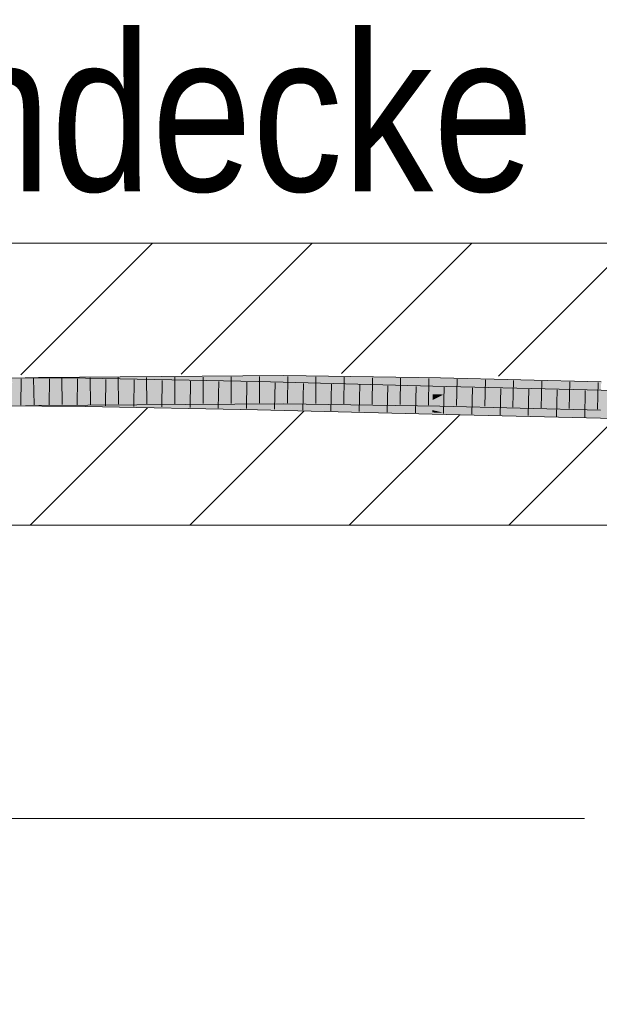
# Model space of a CAD drawing. Extents: x -500 to 300, y 62 to 1162.
# Tile 210 of 256: x 211.59 to 216.73, y 865.1 to 873.83. Entities that reach past the tile are written whole.
import ezdxf
from ezdxf.lldxf.tags import DXFTag

# ---------------------------------------------------------------- set-up
doc = ezdxf.new("R2010")
doc.units = 0
doc.layers.get('0').update_dxf_attribs({"lineweight": 13})
for name, color, linetype, lineweight, true_color in [('E_Detail_Beschriftung', 7, 'Continuous', 13, 0x009900), ('E_Detail_Wandschraffur', 7, 'Continuous', 5, 0xc0c0c0), ('E_Leerrohr 25-A06G93S78I', 7, 'Continuous', 9, 0xff8000), ('E_Leerrohr 25-Shading', 7, 'Continuous', 9, 0xff8000)]:
    doc.layers.add(name, color=color, linetype=linetype, lineweight=lineweight, true_color=true_color)
doc.layers.add('E_Detail_Linie_Text_Bem', color=7, linetype='Continuous', lineweight=13)
doc.styles.get("Standard").update_dxf_attribs({"font": 'ARIALN.TTF'})
tags = doc.linetypes.add('fein_strichliert', pattern=[4, 1, -2, 1]).pattern_tags.tags
tags[8:9] = [DXFTag(74, 4), DXFTag(75, 0), DXFTag(340, '0'), DXFTag(46, 0.0), DXFTag(50, 0.0), DXFTag(44, 0.0), DXFTag(45, 0.0)]
tags[6:7] = [DXFTag(74, 4), DXFTag(75, 0), DXFTag(340, '0'), DXFTag(46, 0.0), DXFTag(50, 0.0), DXFTag(44, 0.0), DXFTag(45, 0.0)]
tags[4:5] = [DXFTag(74, 4), DXFTag(75, 0), DXFTag(340, '0'), DXFTag(46, 0.0), DXFTag(50, 0.0), DXFTag(44, 0.0), DXFTag(45, 0.0)]

# ---------------------------------------------------------------- blocks, each defined once
blk = doc.blocks.new('Shading-A06G93GX8I', base_point=(174.2543, 868.3318))
at = {"layer": 'E_Leerrohr 25-Shading', "color": 43, "true_color": 0xd7ab7f}
for points in [[(210.2301, 870.5823), (211.759, 870.6224), (210.1418, 870.6166), (211.7584, 870.659)], [(211.5797, 870.6177), (212.1744, 870.6152), (211.5793, 870.6543), (212.1748, 870.6519)], [(211.759, 870.6224), (213.9339, 870.674), (211.7584, 870.659)], [(213.9339, 870.674), (211.759, 870.6224), (212.9958, 870.6374), (211.7929, 870.6226)], [(211.7929, 870.6226), (211.9734, 870.6238), (212.9958, 870.6374)], [(211.9734, 870.6238), (213.9338, 870.6373), (213.9338, 870.6498)], [(212.1748, 870.6519), (212.1744, 870.6152), (212.9965, 870.636), (212.9961, 870.619)], [(213.7079, 870.6223), (212.9961, 870.619), (213.7071, 870.5864), (212.9955, 870.5994)], [(213.9339, 870.674), (212.9958, 870.6374), (213.9338, 870.6498)], [(212.9961, 870.619), (213.7079, 870.6223), (212.9965, 870.636)], [(215.2548, 870.5455), (215.2557, 870.582), (213.7071, 870.5864), (213.7079, 870.6223)], [(215.3219, 870.6336), (215.3224, 870.6548), (213.9338, 870.6498), (213.9339, 870.674)], [(213.9338, 870.6498), (213.9338, 870.6492), (215.2575, 870.6343)], [(213.9338, 870.6492), (215.3219, 870.6336), (215.2575, 870.6343)], [(213.9338, 870.6492), (213.9338, 870.6373), (215.3219, 870.6336), (215.3216, 870.6182)], [(215.3216, 870.6182), (216.7468, 870.582), (215.3219, 870.6336), (216.7472, 870.5969)], [(216.7472, 870.5969), (216.7478, 870.6186), (215.3219, 870.6336), (215.3224, 870.6548)], [(212.9961, 870.619), (212.1744, 870.6152), (212.9955, 870.5994)], [(212.9955, 870.5994), (213.7071, 870.5857), (213.7071, 870.5864)], [(213.7071, 870.5857), (215.2548, 870.5455), (213.7071, 870.5864)], [(215.2548, 870.5455), (216.8711, 870.5435), (215.2557, 870.582)], [(216.8711, 870.5435), (215.2548, 870.5455), (216.8711, 870.5432), (215.4214, 870.5414)], [(215.4214, 870.5414), (216.8706, 870.5175), (216.8711, 870.5432)], [(215.7343, 870.5363), (215.4214, 870.5414), (216.8704, 870.5068)], [(216.8706, 870.5175), (215.7343, 870.5363), (216.8704, 870.5068)], [(210.1418, 870.3666), (211.7625, 870.409), (210.2301, 870.4055), (211.7619, 870.4456)], [(213.9336, 870.4519), (213.9336, 870.4606), (211.7619, 870.4456)], [(211.7625, 870.409), (213.9336, 870.424), (211.7619, 870.4456), (213.9336, 870.4519)], [(213.9336, 870.4519), (215.3178, 870.4213), (213.9336, 870.4606), (215.318, 870.4355)], [(215.318, 870.4355), (215.3182, 870.4415), (213.9336, 870.4606)], [(213.9336, 870.424), (215.3174, 870.4048), (213.9336, 870.4519), (215.3178, 870.4213)], [(211.5816, 870.4409), (211.5819, 870.4043), (212.1723, 870.4348), (212.1719, 870.4019)], [(211.5816, 870.4409), (211.7621, 870.439), (212.1723, 870.4385), (212.1723, 870.4364)], [(211.7621, 870.439), (212.1723, 870.4348), (212.1723, 870.4364)], [(212.1723, 870.4348), (212.1719, 870.4019), (212.9901, 870.4113), (212.9895, 870.3861)], [(212.1723, 870.4385), (212.1723, 870.4364), (212.9903, 870.4202), (212.9902, 870.4162)], [(213.703, 870.4042), (213.7031, 870.409), (212.1723, 870.4385)], [(212.1723, 870.4364), (212.1723, 870.4348), (212.9902, 870.4163), (212.9901, 870.4113)], [(212.9895, 870.3861), (213.7022, 870.3724), (212.9901, 870.4113), (213.7027, 870.3909)], [(212.9901, 870.4113), (213.7027, 870.3909), (212.9902, 870.4163), (213.7028, 870.3986)], [(212.9902, 870.4162), (213.7028, 870.3986), (212.9903, 870.4202), (213.703, 870.4042)], [(213.7022, 870.3724), (215.2495, 870.3322), (213.7027, 870.3909), (215.2495, 870.3339)], [(213.7027, 870.3909), (215.2495, 870.3339), (213.7028, 870.3986), (215.2499, 870.3478)], [(213.703, 870.4042), (213.7028, 870.3986), (214.1954, 870.3891)], [(214.1954, 870.3891), (213.7028, 870.3986), (215.25, 870.3535), (213.933, 870.3911)], [(213.7031, 870.409), (213.703, 870.4042), (214.9832, 870.3739), (214.1954, 870.3891)], [(215.2504, 870.3687), (213.7031, 870.409), (214.9832, 870.3739)], [(213.933, 870.3911), (215.2499, 870.3478), (215.25, 870.3535)], [(214.1954, 870.3891), (215.25, 870.3535), (215.2501, 870.3569)], [(215.2501, 870.3569), (215.2503, 870.3666), (214.1954, 870.3891), (214.9832, 870.3739)], [(215.2503, 870.3666), (215.2504, 870.3687), (214.9832, 870.3739)], [(215.2501, 870.3569), (215.3069, 870.3553), (215.2503, 870.3666), (215.2605, 870.3663)], [(215.2605, 870.3663), (215.2504, 870.3687), (215.2503, 870.3666)], [(215.2504, 870.3687), (215.3715, 870.3636), (216.8671, 870.3301), (216.867, 870.3264)], [(215.3715, 870.3636), (215.2504, 870.3687), (215.2605, 870.3663)], [(215.3069, 870.3553), (216.057, 870.3343), (215.2605, 870.3663), (215.3715, 870.3636)], [(215.3174, 870.4048), (216.7406, 870.3687), (215.3178, 870.4213), (216.7407, 870.37)], [(215.3178, 870.4213), (216.7407, 870.37), (215.318, 870.4355), (216.7412, 870.3899)], [(215.318, 870.4355), (216.7412, 870.3899), (215.3182, 870.4415), (216.7416, 870.4019)], [(216.7416, 870.4019), (216.7417, 870.4053), (215.3182, 870.4415)], [(215.3715, 870.3636), (216.057, 870.3343), (216.867, 870.3264), (216.8668, 870.3152)], [(215.2495, 870.3339), (215.4215, 870.328), (215.2499, 870.3478), (215.351, 870.3448)], [(215.2495, 870.3322), (215.4215, 870.328), (215.2495, 870.3339)], [(215.2499, 870.3478), (215.351, 870.3448), (215.25, 870.3535), (215.3224, 870.3516)], [(215.25, 870.3535), (215.3224, 870.3516), (215.2501, 870.3569), (215.3069, 870.3553)], [(215.3223, 870.3516), (216.057, 870.3343), (215.3069, 870.3553)], [(216.8668, 870.3115), (216.8668, 870.3152), (215.3224, 870.3516), (215.3223, 870.3516)], [(215.3224, 870.3516), (215.351, 870.3448), (216.8668, 870.3115), (216.8665, 870.2989)], [(215.351, 870.3448), (215.4215, 870.328), (216.8665, 870.2989), (216.8664, 870.2935)]]:
    blk.add_solid(points, dxfattribs=at)
at = {"layer": 'E_Leerrohr 25-Shading', "color": 31, "true_color": 0xfabd7f}
for points in [[(211.5805, 870.5293), (211.7605, 870.534), (211.5796, 870.6177), (211.759, 870.6224)], [(211.759, 870.6224), (211.7605, 870.534), (211.9734, 870.6238), (211.9726, 870.5375)], [(211.9734, 870.6238), (211.9726, 870.5375), (212.1853, 870.6253), (212.1844, 870.541)], [(212.1844, 870.541), (213.9337, 870.5699), (212.1853, 870.6253), (213.9338, 870.6373)], [(215.3208, 870.5786), (215.3216, 870.6182), (213.9337, 870.5699), (213.9338, 870.6373)], [(210.2301, 870.4055), (211.7619, 870.4456), (210.2668, 870.4949), (211.7605, 870.534)], [(210.6045, 870.586), (210.6046, 870.5333), (211.5797, 870.6177), (212.1744, 870.6152)], [(210.6046, 870.5333), (211.5806, 870.5293), (212.1744, 870.6152), (212.1735, 870.5358)], [(213.9336, 870.4606), (213.9337, 870.549), (211.7619, 870.4456), (211.7605, 870.534)], [(211.9726, 870.5375), (211.7605, 870.534), (211.9725, 870.5355)], [(212.1735, 870.5358), (211.7607, 870.5312), (212.1734, 870.5319)], [(212.1844, 870.541), (211.9726, 870.5375), (212.1843, 870.5369), (211.9725, 870.5355)], [(212.9941, 870.5387), (212.1735, 870.5358), (212.9938, 870.5268), (212.1734, 870.5319)], [(212.1735, 870.5358), (212.9941, 870.5387), (212.1744, 870.6152), (212.9955, 870.5994)], [(213.9337, 870.549), (213.9337, 870.5699), (212.1843, 870.5369), (212.1844, 870.541)], [(213.7061, 870.5411), (212.9941, 870.5387), (213.7056, 870.5223), (212.9938, 870.5268)], [(212.9941, 870.5387), (213.7061, 870.5411), (212.9955, 870.5994), (213.7071, 870.5857)], [(213.7061, 870.5411), (213.7056, 870.5223), (215.2547, 870.5413), (215.2538, 870.5076)], [(215.2547, 870.5413), (215.2548, 870.5455), (213.7061, 870.5411), (213.7071, 870.5857)], [(215.3182, 870.4415), (215.3199, 870.5298), (213.9336, 870.4606), (213.9337, 870.549)], [(213.9337, 870.5699), (213.9337, 870.549), (215.3208, 870.5786), (215.3202, 870.5441)], [(213.9337, 870.549), (215.3199, 870.5298), (215.3202, 870.5441)], [(215.2547, 870.5413), (215.2538, 870.5076), (215.4214, 870.5414), (215.3519, 870.5067)], [(215.4214, 870.5414), (215.2548, 870.5455), (215.2547, 870.5413)], [(216.7453, 870.5309), (215.3202, 870.5441), (216.7445, 870.5019), (215.3199, 870.5298)], [(215.3208, 870.5786), (215.3202, 870.5441), (216.7467, 870.5791), (216.7453, 870.5309)], [(216.7467, 870.5791), (216.7468, 870.582), (215.3208, 870.5786), (215.3216, 870.6182)], [(215.4214, 870.5414), (215.3519, 870.5067), (216.8704, 870.5068), (216.8702, 870.4938)], [(211.7607, 870.5312), (211.5806, 870.5293), (212.1734, 870.5319), (212.1734, 870.5269)], [(211.5816, 870.4409), (212.1723, 870.4385), (211.5806, 870.5293), (212.1734, 870.5269)], [(213.7031, 870.409), (213.7051, 870.4974), (212.1723, 870.4385), (212.1734, 870.5269)], [(212.9938, 870.5268), (212.1734, 870.5319), (212.9936, 870.5173), (212.1734, 870.5269)], [(212.1734, 870.5269), (213.7051, 870.4974), (213.7053, 870.509)], [(213.7053, 870.509), (213.7056, 870.5223), (212.9936, 870.5173), (212.9938, 870.5268)], [(215.2504, 870.3687), (215.2526, 870.4571), (213.7031, 870.409), (213.7051, 870.4974)], [(213.7051, 870.4974), (215.0454, 870.467), (213.7053, 870.509), (214.3797, 870.4988)], [(213.7051, 870.4974), (215.2526, 870.4571), (215.0454, 870.467)], [(214.3797, 870.4988), (213.9336, 870.5202), (213.7053, 870.509), (213.7056, 870.5223)], [(215.2538, 870.5076), (213.9336, 870.5202), (215.2535, 870.4939)], [(215.2535, 870.4939), (213.9336, 870.5202), (215.2533, 870.4857), (214.3797, 870.4988)], [(215.2533, 870.4857), (214.3797, 870.4988), (215.2527, 870.4623), (215.0454, 870.467)], [(215.0454, 870.467), (215.2526, 870.4571), (215.2527, 870.4623)], [(216.8671, 870.3301), (216.8688, 870.4185), (215.2504, 870.3687), (215.2526, 870.4571)], [(215.2527, 870.4623), (215.2526, 870.4571), (215.2626, 870.4621)], [(215.2526, 870.4571), (215.514, 870.4567), (215.2626, 870.4621)], [(216.8688, 870.4185), (216.8689, 870.4274), (215.2526, 870.4571), (215.514, 870.4567)], [(215.3083, 870.4849), (215.2533, 870.4857), (215.2626, 870.4621), (215.2527, 870.4623)], [(215.3236, 870.4926), (215.2535, 870.4939), (215.3083, 870.4849), (215.2533, 870.4857)], [(215.3519, 870.5067), (215.2538, 870.5076), (215.3236, 870.4926), (215.2535, 870.4939)], [(215.514, 870.4567), (215.3083, 870.4849), (215.2626, 870.4621)], [(216.0592, 870.4744), (215.3236, 870.4926), (215.3083, 870.4849)], [(215.514, 870.4567), (216.8694, 870.4545), (215.3083, 870.4849), (216.0592, 870.4744)], [(216.7417, 870.4053), (216.7442, 870.4937), (215.3182, 870.4415), (215.3199, 870.5298)], [(215.3199, 870.5298), (216.7442, 870.4937), (216.7445, 870.5019)], [(216.8702, 870.4938), (215.3519, 870.5067), (216.8696, 870.4634), (215.3236, 870.4926)], [(216.8696, 870.4634), (215.3236, 870.4926), (216.8694, 870.4545), (215.3236, 870.4926)], [(216.8689, 870.4274), (216.8694, 870.4545), (215.514, 870.4567)]]:
    blk.add_solid(points, dxfattribs=at)
blk = doc.blocks.new('Referenz-A06G93S98I')
at = {"layer": 'E_Detail_Linie_Text_Bem', "linetype": 'Continuous', "ltscale": 0.13}
for p, q in [((192.3897, 871.8476), (252.3678, 871.8476)), ((252.3678, 869.3476), (204.3897, 869.3476))]:
    blk.add_line(p, q, dxfattribs=at)
at = {"layer": 'E_Detail_Linie_Text_Bem', "color": 0, "linetype": 'Continuous', "ltscale": 0.13}
blk.add_line((210.2667, 866.7493), (216.6002, 866.7493), dxfattribs=at)
at = {"layer": 'E_Detail_Wandschraffur', "linetype": 'fein_strichliert', "ltscale": 0.13}
for p, q in [((211.6035, 870.6798), (212.7713, 871.8476)), ((214.4458, 870.6936), (215.5998, 871.8476)), ((213.0998, 869.3476), (214.1116, 870.3594)), ((215.9282, 869.3476), (216.8754, 870.2948))]:
    blk.add_line(p, q, dxfattribs=at)
at = {"layer": 'E_Detail_Wandschraffur', "linetype": 'ByBlock', "ltscale": 0.13}
for p, q in [((213.0247, 870.6867), (214.1856, 871.8476)), ((215.836, 870.6696), (217.014, 871.8476)), ((211.6856, 869.3476), (212.727, 870.389)), ((214.514, 869.3476), (215.4902, 870.3238))]:
    blk.add_line(p, q, dxfattribs=at)
at = {"layer": 'E_Leerrohr 25-A06G93S78I', "linetype": 'Continuous', "ltscale": 0.13}
for p, q in [((211.7584, 870.659), (209.644, 870.6036)), ((212.1748, 870.6519), (210.6043, 870.6583)), ((211.6057, 870.6467), (211.6041, 870.4117)), ((211.7164, 870.6504), (211.7203, 870.4154)), ((213.9339, 870.6739), (211.7584, 870.659)), ((211.8559, 870.6457), (211.8538, 870.4107)), ((211.9666, 870.6529), (211.9701, 870.4179)), ((212.1062, 870.6446), (212.1036, 870.4097)), ((213.7079, 870.6223), (212.1748, 870.6519)), ((212.2168, 870.6546), (212.2198, 870.4197)), ((212.3563, 870.6409), (212.3533, 870.4059)), ((212.4671, 870.6564), (212.4696, 870.4214)), ((212.6065, 870.636), (212.6031, 870.4011)), ((212.7173, 870.6581), (212.7193, 870.4231)), ((212.8567, 870.6312), (212.8528, 870.3963)), ((212.9675, 870.6598), (212.9691, 870.4248)), ((213.1068, 870.6264), (213.1025, 870.3914)), ((213.2178, 870.6615), (213.2188, 870.4265)), ((213.357, 870.6216), (213.3523, 870.3866)), ((213.468, 870.6632), (213.4686, 870.4282)), ((215.2557, 870.5821), (213.7079, 870.6223)), ((213.7182, 870.665), (213.7184, 870.43)), ((215.3224, 870.6548), (213.9339, 870.6739)), ((213.9685, 870.666), (213.9681, 870.431)), ((214.2188, 870.6625), (214.2177, 870.4275)), ((214.4692, 870.6591), (214.4673, 870.4241)), ((214.7196, 870.6556), (214.7168, 870.4206)), ((214.9699, 870.6522), (214.9664, 870.4172)), ((215.2203, 870.6487), (215.216, 870.4138)), ((216.7478, 870.6186), (215.3224, 870.6548)), ((215.4705, 870.6435), (215.4657, 870.4086)), ((215.7206, 870.6372), (215.7154, 870.4022)), ((215.9707, 870.6308), (215.9651, 870.3959)), ((216.2208, 870.6245), (216.2149, 870.3896)), ((213.6072, 870.6168), (213.602, 870.3818)), ((213.8572, 870.6109), (213.8518, 870.376)), ((214.1072, 870.6044), (214.1017, 870.3695)), ((214.3571, 870.5979), (214.3516, 870.363)), ((214.6071, 870.5914), (214.6015, 870.3565)), ((214.8571, 870.5849), (214.8513, 870.35)), ((215.107, 870.5784), (215.1012, 870.3435)), ((216.8711, 870.5435), (215.2557, 870.5821)), ((215.3569, 870.5721), (215.3511, 870.3372)), ((215.6067, 870.5662), (215.6012, 870.3312)), ((215.8566, 870.5602), (215.8512, 870.3253)), ((216.1064, 870.5542), (216.1013, 870.3193)), ((216.3562, 870.5483), (216.3513, 870.3133)), ((216.4709, 870.6181), (216.4646, 870.3832)), ((216.606, 870.5423), (216.6013, 870.3073)), ((216.7211, 870.6118), (216.7143, 870.3769)), ((211.7625, 870.409), (209.6514, 870.3537)), ((212.1719, 870.4019), (210.6048, 870.4083)), ((213.9336, 870.4239), (211.7625, 870.409)), ((213.7022, 870.3724), (212.1719, 870.4019)), ((215.2495, 870.3321), (213.7022, 870.3724)), ((215.3174, 870.4049), (213.9336, 870.4239)), ((216.7406, 870.3687), (215.3174, 870.4049)), ((216.8664, 870.2935), (215.2495, 870.3321))]:
    blk.add_line(p, q, dxfattribs=at)
at = {"layer": 'E_Detail_Beschriftung', "linetype": 'Continuous', "ltscale": 0.13, "char_height": 1.4, "attachment_point": 1}
for s, insert in [('{\\fArial Narrow;Rohdecke}', (208.9292, 873.7083)), ('{\\fArial Narrow;Stahlbeton}', (203.405, 866.5272))]:
    blk.add_mtext(s, dxfattribs=dict(at, insert=insert))

msp = doc.modelspace()

# ---------------------------------------------------------------- block references
at = {"color": 8, "lineweight": 25, "ltscale": 0.25, "true_color": 0x808080}
msp.add_blockref('Referenz-A06G93S98I', (0, 0), dxfattribs=at)
msp.add_blockref('Shading-A06G93GX8I', (174.2543, 868.3318))

doc.saveas('drawing.dxf')
